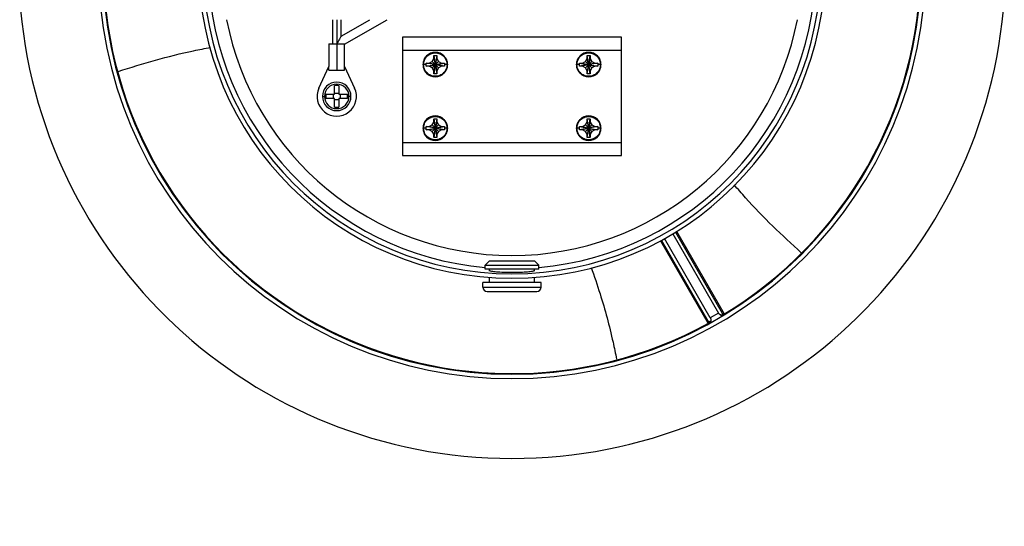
# Model space of a CAD drawing. Header units: millimetres. Extents: x -375 to 375, y -375 to 375.
# Tile 2 of 10: x -112 to 112, y -128 to -12. Entities that reach past the tile are written whole.
import ezdxf

# ---------------------------------------------------------------- set-up
doc = ezdxf.new("R2010")
doc.units = ezdxf.units.MM

msp = doc.modelspace()

# ---------------------------------------------------------------- linework, layer by layer
at = {"color": 7, "linetype": 'Continuous', "lineweight": 25}
for p, q in [((-41, -12.5), (-41, -18)), ((-40, -12.5), (-40, -24)), ((-39, -16.27), (-39, -12.5)), ((-39, -16.27), (-32.47, -12.5)), ((-38.2, -18.12), (-28.47, -12.5)), ((-38.2, -23.21), (-38.2, -17.95)), ((-25, -16.5), (-25, -43.5)), ((25, -16.5), (-25, -16.5)), ((25, -43.5), (25, -16.5)), ((-41.8, -18), (-41.8, -23.21)), ((-41.8, -18), (-38.27, -18)), ((25, -19.5), (-25, -19.5)), ((-19.61, -22.75), (-19.6, -22.4)), ((-19.58, -22.39), (-19.6, -22.4)), ((-15.4, -23.1), (-19.6, -22.4)), ((-19.6, -23.1), (-15.4, -22.4)), ((-19.58, -22.39), (-18.9, -22.39)), ((-18.9, -22.39), (-18.24, -22.01)), ((-16.1, -23.11), (-18.9, -22.39)), ((-18.9, -23.11), (-16.1, -22.39)), ((-18.24, -22.01), (-17.86, -21.35)), ((-18.24, -23.49), (-16.76, -22.01)), ((-18.24, -22.01), (-16.76, -23.49)), ((-17.85, -20.65), (-17.86, -20.67)), ((-17.86, -21.35), (-17.86, -20.67)), ((-17.86, -24.15), (-17.14, -21.35)), ((-17.86, -21.35), (-17.14, -24.15)), ((-17.85, -20.65), (-17.15, -20.65)), ((-17.15, -20.65), (-17.85, -24.85)), ((-17.85, -20.65), (-17.15, -24.85)), ((-17.14, -20.67), (-17.15, -20.65)), ((-17.14, -20.67), (-17.14, -21.35)), ((-17.14, -21.35), (-16.76, -22.01)), ((-16.76, -22.01), (-16.1, -22.39)), ((-16.1, -22.39), (-15.42, -22.39)), ((-15.4, -22.4), (-15.42, -22.39)), ((-15.4, -22.4), (-15.39, -22.75)), ((15.39, -22.75), (15.4, -22.4)), ((15.42, -22.39), (15.4, -22.4)), ((15.4, -22.4), (19.6, -23.1)), ((19.6, -22.4), (15.4, -23.1)), ((15.42, -22.39), (16.1, -22.39)), ((16.1, -22.39), (16.76, -22.01)), ((18.9, -22.39), (16.1, -23.11)), ((16.1, -22.39), (18.9, -23.11)), ((16.76, -22.01), (17.14, -21.35)), ((18.24, -23.49), (16.76, -22.01)), ((16.76, -23.49), (18.24, -22.01)), ((17.15, -20.65), (17.14, -20.67)), ((17.14, -21.35), (17.14, -20.67)), ((17.86, -24.15), (17.14, -21.35)), ((17.86, -21.35), (17.14, -24.15)), ((17.15, -20.65), (17.85, -20.65)), ((17.15, -24.85), (17.85, -20.65)), ((17.85, -24.85), (17.15, -20.65)), ((17.86, -20.67), (17.85, -20.65)), ((17.86, -20.67), (17.86, -21.35)), ((17.86, -21.35), (18.24, -22.01)), ((18.24, -22.01), (18.9, -22.39)), ((18.9, -22.39), (19.58, -22.39)), ((19.6, -22.4), (19.58, -22.39)), ((19.6, -22.4), (19.61, -22.75)), ((-44.08, -28.1), (-41.78, -23.17)), ((-41.78, -24), (-41.78, -23.17)), ((-41.78, -24), (-38.22, -24)), ((-38.22, -24), (-38.22, -23.17)), ((-38.22, -23.17), (-35.92, -28.1)), ((-19.61, -22.75), (-20.17, -22.75)), ((-19.6, -23.1), (-19.61, -22.75)), ((-19.6, -23.1), (-19.58, -23.11)), ((-18.9, -23.11), (-19.58, -23.11)), ((-18.24, -23.49), (-18.9, -23.11)), ((-17.86, -24.15), (-18.24, -23.49)), ((-17.86, -24.83), (-17.86, -24.15)), ((-16.76, -23.49), (-17.14, -24.15)), ((-17.14, -24.15), (-17.14, -24.83)), ((-16.1, -23.11), (-16.76, -23.49)), ((-15.42, -23.11), (-16.1, -23.11)), ((-15.42, -23.11), (-15.4, -23.1)), ((-15.39, -22.75), (-15.4, -23.1)), ((-14.83, -22.75), (-15.39, -22.75)), ((15.39, -22.75), (14.83, -22.75)), ((15.4, -23.1), (15.39, -22.75)), ((15.4, -23.1), (15.42, -23.11)), ((16.1, -23.11), (15.42, -23.11)), ((16.76, -23.49), (16.1, -23.11)), ((17.14, -24.15), (16.76, -23.49)), ((17.14, -24.83), (17.14, -24.15)), ((18.24, -23.49), (17.86, -24.15)), ((17.86, -24.15), (17.86, -24.83)), ((18.9, -23.11), (18.24, -23.49)), ((19.58, -23.11), (18.9, -23.11)), ((19.58, -23.11), (19.6, -23.1)), ((19.61, -22.75), (19.6, -23.1)), ((20.17, -22.75), (19.61, -22.75)), ((-17.86, -24.83), (-17.85, -24.85)), ((-17.15, -24.85), (-17.85, -24.85)), ((-17.15, -24.85), (-17.14, -24.83)), ((17.14, -24.83), (17.15, -24.85)), ((17.85, -24.85), (17.15, -24.85)), ((17.85, -24.85), (17.86, -24.83)), ((-40.5, -29.5), (-40.5, -27.55)), ((-39.5, -27.55), (-39.5, -29.5)), ((-43.25, -30), (-42.46, -30)), ((-42.45, -29.5), (-40.5, -29.5)), ((-40.5, -30.5), (-42.45, -30.5)), ((-40.75, -30.5), (-40.75, -29.5)), ((-40.5, -29.25), (-39.5, -29.25)), ((-40.5, -32.45), (-40.5, -30.5)), ((-39.5, -30.75), (-40.5, -30.75)), ((-39.5, -29.5), (-37.55, -29.5)), ((-37.55, -30.5), (-39.5, -30.5)), ((-39.5, -30.5), (-39.5, -32.45)), ((-39.25, -29.5), (-39.25, -30.5)), ((-36.75, -30), (-37.54, -30)), ((-18.24, -36.51), (-17.86, -35.85)), ((-17.85, -35.15), (-17.86, -35.17)), ((-17.86, -35.85), (-17.86, -35.17)), ((-17.14, -35.85), (-17.86, -38.65)), ((-17.86, -35.85), (-17.14, -38.65)), ((-17.85, -35.15), (-17.15, -35.15)), ((-17.15, -35.15), (-17.85, -39.35)), ((-17.85, -35.15), (-17.15, -39.35)), ((-17.14, -35.17), (-17.15, -35.15)), ((-17.14, -35.17), (-17.14, -35.85)), ((-17.14, -35.85), (-16.76, -36.51)), ((16.76, -36.51), (17.14, -35.85)), ((17.15, -35.15), (17.14, -35.17)), ((17.14, -35.85), (17.14, -35.17)), ((17.86, -35.85), (17.14, -38.65)), ((17.14, -35.85), (17.86, -38.65)), ((17.15, -35.15), (17.85, -35.15)), ((17.15, -39.35), (17.85, -35.15)), ((17.85, -39.35), (17.15, -35.15)), ((17.86, -35.17), (17.85, -35.15)), ((17.86, -35.17), (17.86, -35.85)), ((17.86, -35.85), (18.24, -36.51)), ((-19.61, -37.25), (-20.17, -37.25)), ((-19.61, -37.25), (-19.6, -36.9)), ((-19.6, -37.6), (-19.61, -37.25)), ((-19.58, -36.89), (-19.6, -36.9)), ((-15.4, -37.6), (-19.6, -36.9)), ((-19.6, -37.6), (-15.4, -36.9)), ((-19.6, -37.6), (-19.58, -37.61)), ((-19.58, -36.89), (-18.9, -36.89)), ((-18.9, -37.61), (-19.58, -37.61)), ((-18.9, -36.89), (-18.24, -36.51)), ((-18.9, -37.61), (-16.1, -36.89)), ((-16.1, -37.61), (-18.9, -36.89)), ((-18.24, -37.99), (-18.9, -37.61)), ((-18.24, -37.99), (-16.76, -36.51)), ((-18.24, -36.51), (-16.76, -37.99)), ((-17.86, -38.65), (-18.24, -37.99)), ((-16.76, -37.99), (-17.14, -38.65)), ((-16.76, -36.51), (-16.1, -36.89)), ((-16.1, -37.61), (-16.76, -37.99)), ((-16.1, -36.89), (-15.42, -36.89)), ((-15.42, -37.61), (-16.1, -37.61)), ((-15.4, -36.9), (-15.42, -36.89)), ((-15.42, -37.61), (-15.4, -37.6)), ((-15.4, -36.9), (-15.39, -37.25)), ((-15.39, -37.25), (-15.4, -37.6)), ((-14.83, -37.25), (-15.39, -37.25)), ((15.39, -37.25), (14.83, -37.25)), ((15.39, -37.25), (15.4, -36.9)), ((15.4, -37.6), (15.39, -37.25)), ((15.42, -36.89), (15.4, -36.9)), ((15.4, -36.9), (19.6, -37.6)), ((19.6, -36.9), (15.4, -37.6)), ((15.4, -37.6), (15.42, -37.61)), ((15.42, -36.89), (16.1, -36.89)), ((16.1, -37.61), (15.42, -37.61)), ((16.1, -36.89), (16.76, -36.51)), ((16.1, -36.89), (18.9, -37.61)), ((18.9, -36.89), (16.1, -37.61)), ((16.76, -37.99), (16.1, -37.61)), ((16.76, -37.99), (18.24, -36.51)), ((16.76, -36.51), (18.24, -37.99)), ((17.14, -38.65), (16.76, -37.99)), ((18.24, -37.99), (17.86, -38.65)), ((18.24, -36.51), (18.9, -36.89)), ((18.9, -37.61), (18.24, -37.99)), ((18.9, -36.89), (19.58, -36.89)), ((19.58, -37.61), (18.9, -37.61)), ((19.6, -36.9), (19.58, -36.89)), ((19.58, -37.61), (19.6, -37.6)), ((19.6, -36.9), (19.61, -37.25)), ((19.61, -37.25), (19.6, -37.6)), ((20.17, -37.25), (19.61, -37.25)), ((-17.86, -39.33), (-17.86, -38.65)), ((-17.86, -39.33), (-17.85, -39.35)), ((-17.15, -39.35), (-17.85, -39.35)), ((-17.15, -39.35), (-17.14, -39.33)), ((-17.14, -38.65), (-17.14, -39.33)), ((17.14, -39.33), (17.14, -38.65)), ((17.14, -39.33), (17.15, -39.35)), ((17.85, -39.35), (17.15, -39.35)), ((17.85, -39.35), (17.86, -39.33)), ((17.86, -38.65), (17.86, -39.33)), ((-25, -40.5), (25, -40.5)), ((-25, -43.5), (25, -43.5)), ((44.8, -81.27), (34.14, -62.82)), ((45.24, -80.51), (34.82, -62.45)), ((36.67, -61.38), (47.1, -79.43)), ((37.33, -60.98), (47.99, -79.43)), ((48.46, -79.67), (37.58, -60.83)), ((33.89, -62.96), (44.77, -81.8)), ((-5.15, -67.5), (-6.15, -68.5)), ((-6.15, -68.5), (6.15, -68.5)), ((-6.15, -69.4), (-6.15, -68.5)), ((6.15, -69.4), (-6.15, -69.4)), ((-5.15, -67.5), (5.15, -67.5)), ((-5.1, -69.86), (-5.1, -69.4)), ((5.1, -69.86), (5.1, -69.4)), ((5.15, -67.5), (6.15, -68.5)), ((6.15, -69.4), (6.15, -68.5)), ((-5.1, -72.5), (-5.1, -71.32)), ((5.1, -72.5), (5.1, -71.32)), ((-6.65, -73.5), (-6.65, -72.5)), ((6.65, -72.5), (-6.65, -72.5)), ((-6.65, -73.5), (6.65, -73.5)), ((6.65, -73.5), (6.65, -72.5)), ((-5.65, -74.5), (5.65, -74.5)), ((47.1, -79.43), (45.24, -80.51)), ((48.07, -79.53), (48.02, -79.48)), ((44.84, -81.4), (44.82, -81.33))]:
    msp.add_line(p, q, dxfattribs=at)
for centre, radius, start, end in [((0, 0), 93.25, 301.0748, 58.8397), ((0, 0), 375, 180, 0), ((0, 0), 374, 180, 0), ((0, 0), 372, 180, 0), ((0, 0), 369.25, 180, 0), ((0, 0), 94.39, 180, 0), ((0, 0), 93.4, 180, 0), ((0, 0), 71.5, 180, 0), ((0, 0), 70.5, 180, 0), ((0, 0), 93.25, 181.0748, 298.8403), ((0, 0), 69.31, 181.6536, 264.9092), ((0, 0), 69.31, 275.0908, 358.3464), ((0, 0), 112.6, 183.8192, 356.1808), ((0, 0), 66.31, 190.8657, 349.1343), ((-17.5, -22.75), 2.8, 90, 270), ((-17.5, -22.75), 2.8, 270, 90), ((17.5, -22.75), 2.8, 90, 270), ((17.5, -22.75), 2.8, 270, 90), ((-40, -30), 3.25, 0, 180), ((-40, -30), 4.5, 155, 25), ((-40, -30), 2.8, 0, 180), ((-40, -39.26), 11.71, 87.5533, 92.4467), ((-40, -30), 3.25, 180, 0), ((-40, -30), 2.8, 180, 0), ((-30.75, -30), 11.71, 177.5529, 180.0007), ((-30.75, -30), 11.71, 179.9993, 182.4471), ((-49.25, -30), 11.71, 359.9993, 2.4471), ((-49.25, -30), 11.71, 357.5529, 0.0007), ((-40, -20.74), 11.71, 267.5533, 272.4467), ((-17.5, -37.25), 2.8, 90, 270), ((-17.5, -37.25), 2.8, 270, 90), ((17.5, -37.25), 2.8, 90, 270), ((17.5, -37.25), 2.8, 270, 90), ((-5.65, -73.5), 1, 180, 270), ((5.65, -73.5), 1, 270, 0), ((45.25, -81.07), 0.5, 210.2297, 277.6155)]:
    msp.add_arc(centre, radius, start, end, dxfattribs=at)
for points, knots in [([(-39, -16.27), (-39, -16.27), (-39, -16.28), (-39.04, -16.33), (-39.14, -16.52), (-39.47, -17.08), (-39.79, -17.63), (-40, -18)], [0, 0, 0, 0, 0.0493885, 0.1013544, 0.2193071, 0.4716944, 1, 1, 1, 1]), ([(-89.87, -24.31), (-87.05, -23.42), (-81.37, -21.64), (-74.32, -19.89), (-70.09, -19.07), (-68.8, -18.82)], [0, 0, 0, 0, 0.407324, 0.819149, 1, 1, 1, 1]), ([(-38.27, -18), (-38.25, -18.03), (-38.21, -18.1), (-38.2, -18.11), (-38.2, -18.12)], [0, 0, 0, 0, 0.497458, 1, 1, 1, 1]), ([(66.01, -65.7), (63.83, -63.69), (59.44, -59.66), (54.38, -54.42), (51.56, -51.16), (50.7, -50.17)], [0, 0, 0, 0, 0.408227, 0.819515, 1, 1, 1, 1]), ([(18.07, -69.01), (18.76, -71.02), (20.68, -76.63), (22.57, -83.65), (23.61, -88.66), (23.88, -89.96)], [0, 0, 0, 0, 0.293646, 0.817277, 1, 1, 1, 1]), ([(5, -69.87), (4.92, -69.9), (4.77, -69.95), (3.62, -70.08), (1.99, -70.19), (0.04, -70.23), (-1.93, -70.19), (-3.6, -70.09), (-4.77, -69.95), (-4.92, -69.9), (-5, -69.87)], [0, 0, 0, 0, 0.125416, 0.249578, 0.373626, 0.497369, 0.62175, 0.748088, 0.87378, 1, 1, 1, 1]), ([(45.24, -80.51), (45.27, -80.56), (45.33, -80.67), (45.37, -80.86), (45.38, -81.04), (45.36, -81.16), (45.35, -81.22)], [0, 0, 0, 0, 0.22988, 0.470619, 0.721685, 1, 1, 1, 1]), ([(47.67, -79.88), (47.61, -79.86), (47.5, -79.82), (47.34, -79.72), (47.2, -79.59), (47.13, -79.49), (47.1, -79.43)], [0, 0, 0, 0, 0.278285, 0.529379, 0.770098, 1, 1, 1, 1]), ([(47.67, -79.88), (47.71, -79.89), (47.78, -79.91), (47.89, -79.89), (47.97, -79.85), (48.03, -79.78), (48.05, -79.69), (48.05, -79.6), (48.03, -79.51), (48, -79.46), (47.99, -79.43)], [0, 0, 0, 0, 0.157907, 0.309596, 0.448205, 0.580026, 0.692105, 0.806065, 0.899461, 1, 1, 1, 1]), ([(47.84, -80.16), (47.83, -80.15), (47.82, -80.13), (47.76, -80.05), (47.7, -79.95), (47.67, -79.88)], [0, 0, 0, 0, 0.299961, 0.566876, 1, 1, 1, 1]), ([(47.98, -80.03), (47.98, -80.03), (48.03, -79.99), (48.08, -79.86), (48.1, -79.66), (48.05, -79.54), (48.02, -79.48)], [0, 0, 0, 0, 0.001168, 0.334112, 0.667056, 1, 1, 1, 1]), ([(48.02, -79.48), (48.02, -79.47), (48.01, -79.47), (47.99, -79.44), (47.99, -79.43)], [0, 0, 0, 0, 0.578737, 1, 1, 1, 1]), ([(48.32, -79.88), (48.28, -79.82), (48.15, -79.61), (48.1, -79.56), (48.07, -79.53)], [0, 0, 0, 0, 0.282442, 1, 1, 1, 1]), ([(44.8, -81.27), (44.81, -81.3), (44.85, -81.35), (44.91, -81.42), (44.99, -81.46), (45.08, -81.48), (45.17, -81.47), (45.25, -81.42), (45.31, -81.34), (45.34, -81.26), (45.35, -81.22)], [0, 0, 0, 0, 0.100285, 0.194857, 0.307906, 0.422317, 0.551216, 0.689078, 0.840472, 1, 1, 1, 1]), ([(44.82, -81.33), (44.82, -81.32), (44.82, -81.31), (44.8, -81.29), (44.8, -81.27)], [0, 0, 0, 0, 0.537244, 1, 1, 1, 1]), ([(45.07, -81.88), (45.02, -81.77), (44.88, -81.52), (44.85, -81.44), (44.84, -81.4)], [0, 0, 0, 0, 0.41328, 1, 1, 1, 1]), ([(45.49, -81.48), (45.48, -81.47), (45.46, -81.43), (45.39, -81.3), (45.35, -81.22)], [0, 0, 0, 0, 0.436966, 1, 1, 1, 1])]:
    msp.add_open_spline(points, degree=3, knots=knots, dxfattribs=at)
for points in [[(-20.25, -22.75), (-20.21, -22.39), (-20.13, -21.67), (-19.49, -20.75), (-18.58, -20.14), (-17.5, -19.93), (-16.42, -20.14), (-15.51, -20.75), (-14.87, -21.67), (-14.79, -22.39), (-14.75, -22.75)], [(-20.17, -22.75), (-20.13, -22.4), (-20.05, -21.7), (-19.43, -20.81), (-18.55, -20.22), (-17.5, -20.01), (-16.45, -20.22), (-15.57, -20.81), (-14.95, -21.7), (-14.87, -22.4), (-14.83, -22.75)], [(14.75, -22.75), (14.79, -22.39), (14.87, -21.67), (15.51, -20.75), (16.42, -20.14), (17.5, -19.93), (18.58, -20.14), (19.49, -20.75), (20.13, -21.67), (20.21, -22.39), (20.25, -22.75)], [(14.83, -22.75), (14.87, -22.4), (14.95, -21.7), (15.57, -20.81), (16.45, -20.22), (17.5, -20.01), (18.55, -20.22), (19.43, -20.81), (20.05, -21.7), (20.13, -22.4), (20.17, -22.75)], [(-20.17, -22.75), (-20.2, -22.75), (-20.24, -22.75), (-20.25, -22.75), (-20.25, -22.75)], [(-14.75, -22.75), (-14.79, -23.11), (-14.87, -23.83), (-15.51, -24.75), (-16.42, -25.36), (-17.5, -25.57), (-18.58, -25.36), (-19.49, -24.75), (-20.13, -23.83), (-20.21, -23.11), (-20.25, -22.75)], [(-14.83, -22.75), (-14.87, -23.1), (-14.95, -23.8), (-15.57, -24.69), (-16.45, -25.28), (-17.5, -25.49), (-18.55, -25.28), (-19.43, -24.69), (-20.05, -23.8), (-20.13, -23.1), (-20.17, -22.75)], [(-14.75, -22.75), (-14.75, -22.75), (-14.76, -22.75), (-14.8, -22.75), (-14.83, -22.75)], [(20.25, -22.75), (20.21, -23.11), (20.13, -23.83), (19.49, -24.75), (18.58, -25.36), (17.5, -25.57), (16.42, -25.36), (15.51, -24.75), (14.87, -23.83), (14.79, -23.11), (14.75, -22.75)], [(14.83, -22.75), (14.8, -22.75), (14.76, -22.75), (14.75, -22.75), (14.75, -22.75)], [(20.17, -22.75), (20.13, -23.1), (20.05, -23.8), (19.43, -24.69), (18.55, -25.28), (17.5, -25.49), (16.45, -25.28), (15.57, -24.69), (14.95, -23.8), (14.87, -23.1), (14.83, -22.75)], [(20.25, -22.75), (20.25, -22.75), (20.24, -22.75), (20.2, -22.75), (20.17, -22.75)], [(-20.25, -37.25), (-20.21, -36.89), (-20.13, -36.17), (-19.49, -35.25), (-18.58, -34.64), (-17.5, -34.43), (-16.42, -34.64), (-15.51, -35.25), (-14.87, -36.17), (-14.79, -36.89), (-14.75, -37.25)], [(-20.17, -37.25), (-20.13, -36.9), (-20.05, -36.2), (-19.43, -35.31), (-18.55, -34.72), (-17.5, -34.51), (-16.45, -34.72), (-15.57, -35.31), (-14.95, -36.2), (-14.87, -36.9), (-14.83, -37.25)], [(14.75, -37.25), (14.79, -36.89), (14.87, -36.17), (15.51, -35.25), (16.42, -34.64), (17.5, -34.43), (18.58, -34.64), (19.49, -35.25), (20.13, -36.17), (20.21, -36.89), (20.25, -37.25)], [(14.83, -37.25), (14.87, -36.9), (14.95, -36.2), (15.57, -35.31), (16.45, -34.72), (17.5, -34.51), (18.55, -34.72), (19.43, -35.31), (20.05, -36.2), (20.13, -36.9), (20.17, -37.25)], [(-14.75, -37.25), (-14.79, -37.61), (-14.87, -38.33), (-15.51, -39.25), (-16.42, -39.86), (-17.5, -40.07), (-18.58, -39.86), (-19.49, -39.25), (-20.13, -38.33), (-20.21, -37.61), (-20.25, -37.25)], [(-20.17, -37.25), (-20.2, -37.25), (-20.24, -37.25), (-20.25, -37.25), (-20.25, -37.25)], [(-14.83, -37.25), (-14.87, -37.6), (-14.95, -38.3), (-15.57, -39.19), (-16.45, -39.78), (-17.5, -39.99), (-18.55, -39.78), (-19.43, -39.19), (-20.05, -38.3), (-20.13, -37.6), (-20.17, -37.25)], [(-14.75, -37.25), (-14.75, -37.25), (-14.76, -37.25), (-14.8, -37.25), (-14.83, -37.25)], [(20.25, -37.25), (20.21, -37.61), (20.13, -38.33), (19.49, -39.25), (18.58, -39.86), (17.5, -40.07), (16.42, -39.86), (15.51, -39.25), (14.87, -38.33), (14.79, -37.61), (14.75, -37.25)], [(14.83, -37.25), (14.8, -37.25), (14.76, -37.25), (14.75, -37.25), (14.75, -37.25)], [(20.17, -37.25), (20.13, -37.6), (20.05, -38.3), (19.43, -39.19), (18.55, -39.78), (17.5, -39.99), (16.45, -39.78), (15.57, -39.19), (14.95, -38.3), (14.87, -37.6), (14.83, -37.25)], [(20.25, -37.25), (20.25, -37.25), (20.24, -37.25), (20.2, -37.25), (20.17, -37.25)]]:
    msp.add_open_spline(points, degree=3, dxfattribs=at)

doc.saveas('drawing.dxf')
